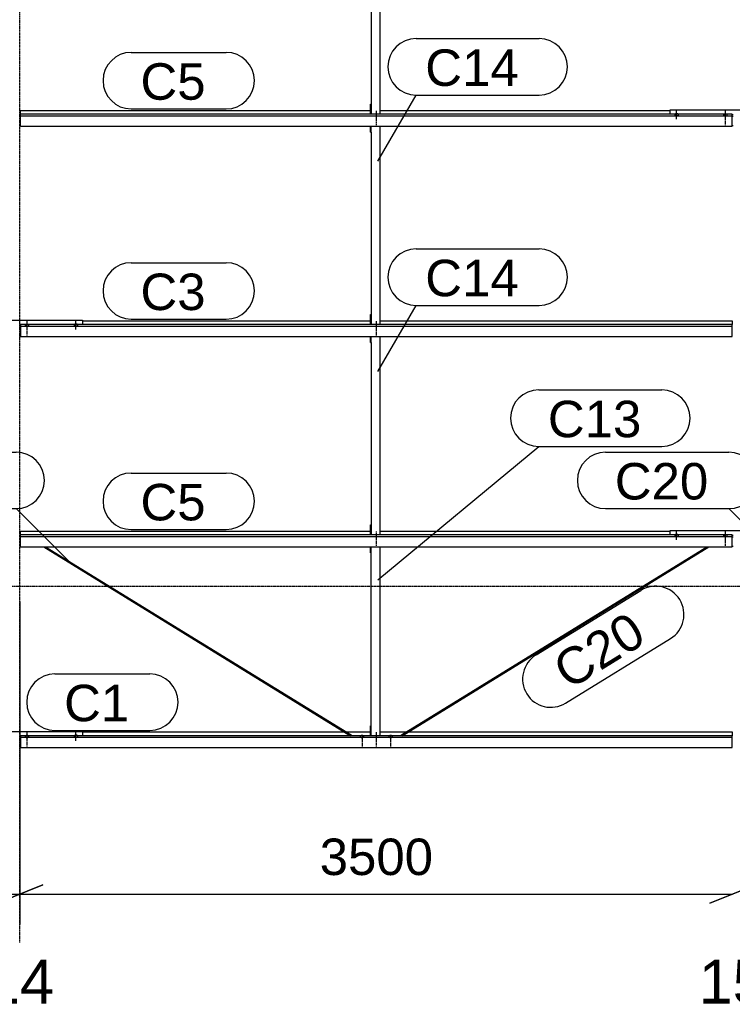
# Model space of a CAD drawing. Header units: millimetres. Extents: x -4888 to 73862, y -29046 to 15504.
# Tile 76 of 111: x 45498 to 48998, y -2054 to 2781. Entities that reach past the tile are written whole.
import ezdxf

# ---------------------------------------------------------------- set-up
doc = ezdxf.new("R2010")
doc.units = ezdxf.units.MM
doc.linetypes.add('DXK_LINE_DOT2', pattern=[3.9198, 1.9599, -1.9599])
doc.linetypes.add('DXK_LINE_DOT3', pattern=[5.9187, 2.979, -0.9799, 0.9799, -0.9799])
doc.styles.add('Arial', font='ARIAL.TTF', dxfattribs={"height": 0.2})

# ---------------------------------------------------------------- blocks, each defined once
blk = doc.blocks.new('Part-1953139-17179 - 1282')
at = {"color": 3, "linetype": 'Continuous'}
for p, q in [((45503, 251.4), (45503, 270)), ((45503, 270), (47222, 270)), ((45503, 193.1), (45503, 251.4)), ((48997, 251.4), (45503, 251.4)), ((45503, 243.9), (48997, 243.9)), ((47269, 270), (48693, 270)), ((48997, 193.1), (48997, 251.4)), ((45503, 193.1), (48997, 193.1))]:
    blk.add_line(p, q, dxfattribs=at)
blk = doc.blocks.new('Part-1953139-18706 - 1282')
at = {"color": 3, "linetype": 'Continuous'}
for p, q in [((47222, 163.5), (47222, 193.1)), ((47222, 163.5), (47224, 163.5)), ((47224, 163.5), (47224, 193.1)), ((47224, -734.9), (47224, 163.5)), ((47269, -734.9), (47269, 193.1)), ((47222, -734.9), (47222, -685.6)), ((47222, -685.6), (47224, -685.6))]:
    blk.add_line(p, q, dxfattribs=at)
blk = doc.blocks.new('Part-1953139-17181 - 1282')
at = {"color": 3, "linetype": 'Continuous'}
for p, q in [((45503, 2317.1), (45503, 2335.8)), ((45503, 2335.8), (47222, 2335.8)), ((47269, 2335.8), (48693, 2335.8)), ((45503, 2258.8), (45503, 2317.1)), ((48997, 2317.1), (45503, 2317.1)), ((45503, 2309.6), (48997, 2309.6)), ((48997, 2258.8), (48997, 2317.1)), ((45503, 2258.8), (48997, 2258.8))]:
    blk.add_line(p, q, dxfattribs=at)
blk = doc.blocks.new('Part-1953139-17178 - 1282')
at = {"color": 3, "linetype": 'Continuous'}
for p, q in [((45807, -716.2), (47093.5, -716.2)), ((47102.6, -716.2), (47222, -716.2)), ((47269, -716.2), (47397.4, -716.2)), ((47406.5, -716.2), (48997, -716.2)), ((48997, -716.2), (48997, -734.9)), ((45503, -734.9), (45503, -793.2)), ((48997, -734.9), (45503, -734.9)), ((45503, -742.4), (48997, -742.4)), ((48997, -793.2), (48997, -734.9)), ((45503, -793.2), (48997, -793.2))]:
    blk.add_line(p, q, dxfattribs=at)
blk = doc.blocks.new('Bolt-1953139-18078 - 1282')
at = {"color": 5, "linetype": 'DXK_LINE_DOT2'}
blk.add_line((48965, 2263.9), (48965, 2306.2), dxfattribs=at)
blk = doc.blocks.new('Bolt-1953139-18048 - 1282')
at = {"color": 5, "linetype": 'DXK_LINE_DOT2'}
blk.add_line((45535, 1231), (45535, 1273.4), dxfattribs=at)
blk = doc.blocks.new('Part-1953139-17180 - 1282')
at = {"color": 3, "linetype": 'Continuous'}
for p, q in [((45503, 1284.2), (45503, 1226)), ((48997, 1284.2), (45503, 1284.2)), ((45503, 1276.8), (48997, 1276.8)), ((45807, 1302.9), (47222, 1302.9)), ((47269, 1302.9), (48997, 1302.9)), ((48997, 1302.9), (48997, 1284.2)), ((48997, 1226), (48997, 1284.2)), ((45503, 1226), (48997, 1226))]:
    blk.add_line(p, q, dxfattribs=at)
blk = doc.blocks.new('GridLine-1953139-4954 - 1282')
at = {"color": 174, "linetype": 'DXK_LINE_DOT3'}
blk.add_line((45500, -1750), (45500, 12340), dxfattribs=at)
at = {"color": 136, "linetype": 'Continuous', "style": 'Arial'}
blk.add_text('14', height=214.89, dxfattribs=at).set_placement((45333.2, -2050))
blk = doc.blocks.new('GridLine-1953139-4955 - 1282')
at = {"color": 136, "linetype": 'Continuous', "style": 'Arial'}
blk.add_text('15', height=214.89, dxfattribs=at).set_placement((48833.2, -2050))
blk = doc.blocks.new('GridLine-1953139-4960 - 1282')
at = {"color": 174, "linetype": 'DXK_LINE_DOT3'}
blk.add_line((-1750, 0), (64750, 0), dxfattribs=at)
blk = doc.blocks.new('Bolt-1953139-18071 - 1282')
at = {"color": 5, "linetype": 'DXK_LINE_DOT2'}
blk.add_line((48965, 198.2), (48965, 240.5), dxfattribs=at)
blk = doc.blocks.new('Bolt-1953139-18073 - 1282')
at = {"color": 5, "linetype": 'Continuous'}
for p, q in [((48716.2, 250), (48716, 249.5)), ((48716, 249.5), (48716, 249.1)), ((48716, 249.1), (48716, 248.6)), ((48716, 248.6), (48716.2, 248.1)), ((48716.4, 250.4), (48716.2, 250)), ((48716.2, 248.1), (48716.4, 247.7)), ((48716.7, 250.9), (48716.4, 250.4)), ((48716.4, 247.7), (48716.7, 247.2)), ((48717.1, 251.3), (48716.7, 250.9)), ((48716.7, 247.2), (48717.1, 246.8)), ((48717.5, 251.7), (48717.1, 251.3)), ((48717.1, 246.8), (48717.5, 246.4)), ((48718, 252.1), (48717.5, 251.7)), ((48717.5, 246.4), (48718, 246)), ((48718.6, 252.4), (48718, 252.1)), ((48718, 246), (48718.6, 245.7)), ((48719.3, 252.8), (48718.6, 252.4)), ((48718.6, 245.7), (48719.3, 245.3)), ((48720, 253), (48719.3, 252.8)), ((48719.3, 245.3), (48720, 245.1)), ((48720.8, 253.3), (48720, 253)), ((48720, 245.1), (48720.8, 244.8)), ((48721.6, 253.5), (48720.8, 253.3)), ((48720.8, 244.8), (48721.6, 244.6)), ((48722.4, 253.6), (48721.6, 253.5)), ((48721.6, 244.6), (48722.4, 244.5)), ((48723.2, 253.7), (48722.4, 253.6)), ((48722.4, 244.5), (48723.2, 244.4)), ((48724.1, 253.8), (48723.2, 253.7)), ((48723.2, 244.4), (48724.1, 244.3)), ((48725, 253.8), (48724.1, 253.8)), ((48724.1, 244.3), (48725, 244.3)), ((48725, 226.5), (48725, 268.9)), ((48725.9, 253.8), (48725, 253.8)), ((48725, 244.3), (48725.9, 244.3)), ((48726.8, 253.7), (48725.9, 253.8)), ((48725.9, 244.3), (48726.8, 244.4)), ((48727.6, 253.6), (48726.8, 253.7)), ((48726.8, 244.4), (48727.6, 244.5)), ((48728.4, 253.5), (48727.6, 253.6)), ((48727.6, 244.5), (48728.4, 244.6)), ((48729.2, 253.3), (48728.4, 253.5)), ((48728.4, 244.6), (48729.2, 244.8)), ((48730, 253), (48729.2, 253.3)), ((48729.2, 244.8), (48730, 245.1)), ((48730.7, 252.8), (48730, 253)), ((48730, 245.1), (48730.7, 245.3)), ((48731.4, 252.4), (48730.7, 252.8)), ((48730.7, 245.3), (48731.4, 245.7)), ((48732, 252.1), (48731.4, 252.4)), ((48731.4, 245.7), (48732, 246)), ((48732.5, 251.7), (48732, 252.1)), ((48732, 246), (48732.5, 246.4)), ((48732.9, 251.3), (48732.5, 251.7)), ((48732.5, 246.4), (48732.9, 246.8)), ((48733.3, 250.9), (48732.9, 251.3)), ((48732.9, 246.8), (48733.3, 247.2)), ((48733.6, 250.4), (48733.3, 250.9)), ((48733.3, 247.2), (48733.6, 247.7)), ((48733.8, 250), (48733.6, 250.4)), ((48733.6, 247.7), (48733.8, 248.1)), ((48734, 249.5), (48733.8, 250)), ((48733.8, 248.1), (48734, 248.6)), ((48734, 249.1), (48734, 249.5)), ((48734, 248.6), (48734, 249.1))]:
    blk.add_line(p, q, dxfattribs=at)
blk = doc.blocks.new('Part-1953139-18046 - 1282')
at = {"color": 3, "linetype": 'Continuous'}
for p, q in [((45193, 1284.2), (45193, 1305.3)), ((45193, 1305.3), (45807, 1305.3)), ((45497, 1283.5), (45503, 1283.5)), ((45497, 1275), (45503, 1275)), ((45807, 1305.3), (45807, 1284.2)), ((45497, 1228.4), (45503, 1228.4))]:
    blk.add_line(p, q, dxfattribs=at)
blk = doc.blocks.new('Bolt-1953139-18044 - 1282')
at = {"color": 5, "linetype": 'Continuous'}
for p, q in [((45775, -759.8), (45775, -717.4)), ((45766.2, -736.3), (45766, -736.8)), ((45766, -736.8), (45766, -737.2)), ((45766, -737.2), (45766, -737.7)), ((45766, -737.7), (45766.2, -738.2)), ((45766.4, -735.8), (45766.2, -736.3)), ((45766.2, -738.2), (45766.4, -738.6)), ((45766.7, -735.4), (45766.4, -735.8)), ((45766.4, -738.6), (45766.7, -739.1)), ((45767.1, -735), (45766.7, -735.4)), ((45766.7, -739.1), (45767.1, -739.5)), ((45767.5, -734.6), (45767.1, -735)), ((45767.1, -739.5), (45767.5, -739.9)), ((45768, -734.2), (45767.5, -734.6)), ((45767.5, -739.9), (45768, -740.3)), ((45768.6, -733.8), (45768, -734.2)), ((45768, -740.3), (45768.6, -740.6)), ((45769.3, -733.5), (45768.6, -733.8)), ((45768.6, -740.6), (45769.3, -740.9)), ((45770, -733.3), (45769.3, -733.5)), ((45769.3, -740.9), (45770, -741.2)), ((45770.8, -733), (45770, -733.3)), ((45770, -741.2), (45770.8, -741.5)), ((45771.6, -732.8), (45770.8, -733)), ((45770.8, -741.5), (45771.6, -741.7)), ((45772.4, -732.7), (45771.6, -732.8)), ((45771.6, -741.7), (45772.4, -741.8)), ((45773.2, -732.5), (45772.4, -732.7)), ((45772.4, -741.8), (45773.2, -741.9)), ((45774.1, -732.5), (45773.2, -732.5)), ((45773.2, -741.9), (45774.1, -742)), ((45775, -732.4), (45774.1, -732.5)), ((45774.1, -742), (45775, -742)), ((45775.9, -732.5), (45775, -732.4)), ((45775, -742), (45775.9, -742)), ((45776.8, -732.5), (45775.9, -732.5)), ((45775.9, -742), (45776.8, -741.9)), ((45777.6, -732.7), (45776.8, -732.5)), ((45776.8, -741.9), (45777.6, -741.8)), ((45778.4, -732.8), (45777.6, -732.7)), ((45777.6, -741.8), (45778.4, -741.7)), ((45779.2, -733), (45778.4, -732.8)), ((45778.4, -741.7), (45779.2, -741.5)), ((45780, -733.3), (45779.2, -733)), ((45779.2, -741.5), (45780, -741.2)), ((45780.7, -733.5), (45780, -733.3)), ((45780, -741.2), (45780.7, -740.9)), ((45781.4, -733.8), (45780.7, -733.5)), ((45780.7, -740.9), (45781.4, -740.6)), ((45782, -734.2), (45781.4, -733.8)), ((45781.4, -740.6), (45782, -740.3)), ((45782.5, -734.6), (45782, -734.2)), ((45782, -740.3), (45782.5, -739.9)), ((45782.9, -735), (45782.5, -734.6)), ((45782.5, -739.9), (45782.9, -739.5)), ((45783.3, -735.4), (45782.9, -735)), ((45782.9, -739.5), (45783.3, -739.1)), ((45783.6, -735.8), (45783.3, -735.4)), ((45783.3, -739.1), (45783.6, -738.6)), ((45783.8, -736.3), (45783.6, -735.8)), ((45783.6, -738.6), (45783.8, -738.2)), ((45784, -736.8), (45783.8, -736.3)), ((45783.8, -738.2), (45784, -737.7)), ((45784, -737.2), (45784, -736.8)), ((45784, -737.7), (45784, -737.2))]:
    blk.add_line(p, q, dxfattribs=at)
blk = doc.blocks.new('Bolt-1953139-18712 - 1282')
at = {"color": 5, "linetype": 'DXK_LINE_DOT2'}
blk.add_line((47250, 1271.2), (47250, 1228.9), dxfattribs=at)
blk = doc.blocks.new('Bolt-1953139-18080 - 1282')
at = {"color": 5, "linetype": 'Continuous'}
for p, q in [((48725, 2292.2), (48725, 2334.6)), ((48716.2, 2315.7), (48716, 2315.2)), ((48716, 2315.2), (48716, 2314.8)), ((48716, 2314.8), (48716, 2314.3)), ((48716, 2314.3), (48716.2, 2313.8)), ((48716.4, 2316.2), (48716.2, 2315.7)), ((48716.2, 2313.8), (48716.4, 2313.4)), ((48716.7, 2316.6), (48716.4, 2316.2)), ((48716.4, 2313.4), (48716.7, 2312.9)), ((48717.1, 2317), (48716.7, 2316.6)), ((48716.7, 2312.9), (48717.1, 2312.5)), ((48717.5, 2317.4), (48717.1, 2317)), ((48717.1, 2312.5), (48717.5, 2312.1)), ((48718, 2317.8), (48717.5, 2317.4)), ((48717.5, 2312.1), (48718, 2311.7)), ((48718.6, 2318.2), (48718, 2317.8)), ((48718, 2311.7), (48718.6, 2311.4)), ((48719.3, 2318.5), (48718.6, 2318.2)), ((48718.6, 2311.4), (48719.3, 2311.1)), ((48720, 2318.7), (48719.3, 2318.5)), ((48719.3, 2311.1), (48720, 2310.8)), ((48720.8, 2319), (48720, 2318.7)), ((48720, 2310.8), (48720.8, 2310.5)), ((48721.6, 2319.2), (48720.8, 2319)), ((48720.8, 2310.5), (48721.6, 2310.3)), ((48722.4, 2319.3), (48721.6, 2319.2)), ((48721.6, 2310.3), (48722.4, 2310.2)), ((48723.2, 2319.5), (48722.4, 2319.3)), ((48722.4, 2310.2), (48723.2, 2310.1)), ((48724.1, 2319.5), (48723.2, 2319.5)), ((48723.2, 2310.1), (48724.1, 2310)), ((48725, 2319.6), (48724.1, 2319.5)), ((48724.1, 2310), (48725, 2310)), ((48725.9, 2319.5), (48725, 2319.6)), ((48725, 2310), (48725.9, 2310)), ((48726.8, 2319.5), (48725.9, 2319.5)), ((48725.9, 2310), (48726.8, 2310.1)), ((48727.6, 2319.3), (48726.8, 2319.5)), ((48726.8, 2310.1), (48727.6, 2310.2)), ((48728.4, 2319.2), (48727.6, 2319.3)), ((48727.6, 2310.2), (48728.4, 2310.3)), ((48729.2, 2319), (48728.4, 2319.2)), ((48728.4, 2310.3), (48729.2, 2310.5)), ((48730, 2318.7), (48729.2, 2319)), ((48729.2, 2310.5), (48730, 2310.8)), ((48730.7, 2318.5), (48730, 2318.7)), ((48730, 2310.8), (48730.7, 2311.1)), ((48731.4, 2318.2), (48730.7, 2318.5)), ((48730.7, 2311.1), (48731.4, 2311.4)), ((48732, 2317.8), (48731.4, 2318.2)), ((48731.4, 2311.4), (48732, 2311.7)), ((48732.5, 2317.4), (48732, 2317.8)), ((48732, 2311.7), (48732.5, 2312.1)), ((48732.9, 2317), (48732.5, 2317.4)), ((48732.5, 2312.1), (48732.9, 2312.5)), ((48733.3, 2316.6), (48732.9, 2317)), ((48732.9, 2312.5), (48733.3, 2312.9)), ((48733.6, 2316.2), (48733.3, 2316.6)), ((48733.3, 2312.9), (48733.6, 2313.4)), ((48733.8, 2315.7), (48733.6, 2316.2)), ((48733.6, 2313.4), (48733.8, 2313.8)), ((48734, 2315.2), (48733.8, 2315.7)), ((48733.8, 2313.8), (48734, 2314.3)), ((48734, 2314.8), (48734, 2315.2)), ((48734, 2314.3), (48734, 2314.8))]:
    blk.add_line(p, q, dxfattribs=at)
blk = doc.blocks.new('Bolt-1953139-18041 - 1282')
at = {"color": 5, "linetype": 'DXK_LINE_DOT2'}
blk.add_line((45535, -788.1), (45535, -745.8), dxfattribs=at)
blk = doc.blocks.new('Part-1953139-18039 - 1282')
at = {"color": 3, "linetype": 'Continuous'}
for p, q in [((45193, -734.9), (45193, -713.8)), ((45193, -713.8), (45807, -713.8)), ((45807, -713.8), (45807, -734.9)), ((45497, -735.7), (45503, -735.7)), ((45497, -744.2), (45503, -744.2)), ((45497, -790.7), (45503, -790.7))]:
    blk.add_line(p, q, dxfattribs=at)
blk = doc.blocks.new('Bolt-1953139-18040 - 1282')
at = {"color": 5, "linetype": 'Continuous'}
for p, q in [((45535, -758.3), (45535, -716)), ((45526.2, -737.7), (45526, -738.1)), ((45526, -738.1), (45526, -738.6)), ((45526, -738.6), (45526, -739.1)), ((45526, -739.1), (45526.2, -739.5)), ((45526.4, -737.2), (45526.2, -737.7)), ((45526.2, -739.5), (45526.4, -740)), ((45526.7, -736.8), (45526.4, -737.2)), ((45526.4, -740), (45526.7, -740.4)), ((45527.1, -736.3), (45526.7, -736.8)), ((45526.7, -740.4), (45527.1, -740.8)), ((45527.5, -735.9), (45527.1, -736.3)), ((45527.1, -740.8), (45527.5, -741.2)), ((45528, -735.5), (45527.5, -735.9)), ((45527.5, -741.2), (45528, -741.6)), ((45528.6, -735.2), (45528, -735.5)), ((45528, -741.6), (45528.6, -742)), ((45529.3, -734.9), (45528.6, -735.2)), ((45528.6, -742), (45529.3, -742.3)), ((45530, -734.6), (45529.3, -734.9)), ((45529.3, -742.3), (45530, -742.6)), ((45530.8, -734.4), (45530, -734.6)), ((45530, -742.6), (45530.8, -742.8)), ((45531.6, -734.2), (45530.8, -734.4)), ((45530.8, -742.8), (45531.6, -743)), ((45532.4, -734), (45531.6, -734.2)), ((45531.6, -743), (45532.4, -743.2)), ((45533.2, -733.9), (45532.4, -734)), ((45532.4, -743.2), (45533.2, -743.3)), ((45534.1, -733.8), (45533.2, -733.9)), ((45533.2, -743.3), (45534.1, -743.4)), ((45535, -733.8), (45534.1, -733.8)), ((45534.1, -743.4), (45535, -743.4)), ((45535.9, -733.8), (45535, -733.8)), ((45535, -743.4), (45535.9, -743.4)), ((45536.8, -733.9), (45535.9, -733.8)), ((45535.9, -743.4), (45536.8, -743.3)), ((45537.6, -734), (45536.8, -733.9)), ((45536.8, -743.3), (45537.6, -743.2)), ((45538.4, -734.2), (45537.6, -734)), ((45537.6, -743.2), (45538.4, -743)), ((45539.2, -734.4), (45538.4, -734.2)), ((45538.4, -743), (45539.2, -742.8)), ((45540, -734.6), (45539.2, -734.4)), ((45539.2, -742.8), (45540, -742.6)), ((45540.7, -734.9), (45540, -734.6)), ((45540, -742.6), (45540.7, -742.3)), ((45541.4, -735.2), (45540.7, -734.9)), ((45540.7, -742.3), (45541.4, -742)), ((45542, -735.5), (45541.4, -735.2)), ((45541.4, -742), (45542, -741.6)), ((45542.5, -735.9), (45542, -735.5)), ((45542, -741.6), (45542.5, -741.2)), ((45542.9, -736.3), (45542.5, -735.9)), ((45542.5, -741.2), (45542.9, -740.8)), ((45543.3, -736.8), (45542.9, -736.3)), ((45542.9, -740.8), (45543.3, -740.4)), ((45543.6, -737.2), (45543.3, -736.8)), ((45543.3, -740.4), (45543.6, -740)), ((45543.8, -737.7), (45543.6, -737.2)), ((45543.6, -740), (45543.8, -739.5)), ((45544, -738.1), (45543.8, -737.7)), ((45543.8, -739.5), (45544, -739.1)), ((45544, -738.6), (45544, -738.1)), ((45544, -739.1), (45544, -738.6))]:
    blk.add_line(p, q, dxfattribs=at)
blk = doc.blocks.new('Bolt-1953139-18047 - 1282')
at = {"color": 5, "linetype": 'Continuous'}
for p, q in [((45526.2, 1281.5), (45526, 1281)), ((45526, 1281), (45526, 1280.6)), ((45526, 1280.6), (45526, 1280.1)), ((45526, 1280.1), (45526.2, 1279.6)), ((45526.4, 1281.9), (45526.2, 1281.5)), ((45526.2, 1279.6), (45526.4, 1279.2)), ((45526.7, 1282.4), (45526.4, 1281.9)), ((45526.4, 1279.2), (45526.7, 1278.7)), ((45527.1, 1282.8), (45526.7, 1282.4)), ((45526.7, 1278.7), (45527.1, 1278.3)), ((45527.5, 1283.2), (45527.1, 1282.8)), ((45527.1, 1278.3), (45527.5, 1277.9)), ((45528, 1283.6), (45527.5, 1283.2)), ((45527.5, 1277.9), (45528, 1277.5)), ((45528.6, 1283.9), (45528, 1283.6)), ((45528, 1277.5), (45528.6, 1277.2)), ((45529.3, 1284.3), (45528.6, 1283.9)), ((45528.6, 1277.2), (45529.3, 1276.9)), ((45530, 1284.5), (45529.3, 1284.3)), ((45529.3, 1276.9), (45530, 1276.6)), ((45530.8, 1284.8), (45530, 1284.5)), ((45530, 1276.6), (45530.8, 1276.3)), ((45531.6, 1285), (45530.8, 1284.8)), ((45530.8, 1276.3), (45531.6, 1276.1)), ((45532.4, 1285.1), (45531.6, 1285)), ((45531.6, 1276.1), (45532.4, 1276)), ((45533.2, 1285.3), (45532.4, 1285.1)), ((45532.4, 1276), (45533.2, 1275.9)), ((45534.1, 1285.3), (45533.2, 1285.3)), ((45533.2, 1275.9), (45534.1, 1275.8)), ((45535, 1285.3), (45534.1, 1285.3)), ((45534.1, 1275.8), (45535, 1275.8)), ((45535, 1260.8), (45535, 1303.2)), ((45535.9, 1285.3), (45535, 1285.3)), ((45535, 1275.8), (45535.9, 1275.8)), ((45536.8, 1285.3), (45535.9, 1285.3)), ((45535.9, 1275.8), (45536.8, 1275.9)), ((45537.6, 1285.1), (45536.8, 1285.3)), ((45536.8, 1275.9), (45537.6, 1276)), ((45538.4, 1285), (45537.6, 1285.1)), ((45537.6, 1276), (45538.4, 1276.1)), ((45539.2, 1284.8), (45538.4, 1285)), ((45538.4, 1276.1), (45539.2, 1276.3)), ((45540, 1284.5), (45539.2, 1284.8)), ((45539.2, 1276.3), (45540, 1276.6)), ((45540.7, 1284.3), (45540, 1284.5)), ((45540, 1276.6), (45540.7, 1276.9)), ((45541.4, 1283.9), (45540.7, 1284.3)), ((45540.7, 1276.9), (45541.4, 1277.2)), ((45542, 1283.6), (45541.4, 1283.9)), ((45541.4, 1277.2), (45542, 1277.5)), ((45542.5, 1283.2), (45542, 1283.6)), ((45542, 1277.5), (45542.5, 1277.9)), ((45542.9, 1282.8), (45542.5, 1283.2)), ((45542.5, 1277.9), (45542.9, 1278.3)), ((45543.3, 1282.4), (45542.9, 1282.8)), ((45542.9, 1278.3), (45543.3, 1278.7)), ((45543.6, 1281.9), (45543.3, 1282.4)), ((45543.3, 1278.7), (45543.6, 1279.2)), ((45543.8, 1281.5), (45543.6, 1281.9)), ((45543.6, 1279.2), (45543.8, 1279.6)), ((45544, 1281), (45543.8, 1281.5)), ((45543.8, 1279.6), (45544, 1280.1)), ((45544, 1280.6), (45544, 1281)), ((45544, 1280.1), (45544, 1280.6))]:
    blk.add_line(p, q, dxfattribs=at)
blk = doc.blocks.new('Bolt-1953139-18051 - 1282')
at = {"color": 5, "linetype": 'Continuous'}
for p, q in [((45766.2, 1282.8), (45766, 1282.4)), ((45766, 1282.4), (45766, 1281.9)), ((45766, 1281.9), (45766, 1281.4)), ((45766, 1281.4), (45766.2, 1281)), ((45766.4, 1283.3), (45766.2, 1282.8)), ((45766.2, 1281), (45766.4, 1280.5)), ((45766.7, 1283.7), (45766.4, 1283.3)), ((45766.4, 1280.5), (45766.7, 1280.1)), ((45767.1, 1284.2), (45766.7, 1283.7)), ((45766.7, 1280.1), (45767.1, 1279.7)), ((45767.5, 1284.6), (45767.1, 1284.2)), ((45767.1, 1279.7), (45767.5, 1279.2)), ((45768, 1284.9), (45767.5, 1284.6)), ((45767.5, 1279.2), (45768, 1278.9)), ((45768.6, 1285.3), (45768, 1284.9)), ((45768, 1278.9), (45768.6, 1278.5)), ((45769.3, 1285.6), (45768.6, 1285.3)), ((45768.6, 1278.5), (45769.3, 1278.2)), ((45770, 1285.9), (45769.3, 1285.6)), ((45769.3, 1278.2), (45770, 1277.9)), ((45770.8, 1286.1), (45770, 1285.9)), ((45770, 1277.9), (45770.8, 1277.7)), ((45771.6, 1286.3), (45770.8, 1286.1)), ((45770.8, 1277.7), (45771.6, 1277.5)), ((45772.4, 1286.5), (45771.6, 1286.3)), ((45771.6, 1277.5), (45772.4, 1277.3)), ((45773.2, 1286.6), (45772.4, 1286.5)), ((45772.4, 1277.3), (45773.2, 1277.2)), ((45774.1, 1286.7), (45773.2, 1286.6)), ((45773.2, 1277.2), (45774.1, 1277.1)), ((45775, 1286.7), (45774.1, 1286.7)), ((45774.1, 1277.1), (45775, 1277.1)), ((45775, 1259.4), (45775, 1301.7)), ((45775.9, 1286.7), (45775, 1286.7)), ((45775, 1277.1), (45775.9, 1277.1)), ((45776.8, 1286.6), (45775.9, 1286.7)), ((45775.9, 1277.1), (45776.8, 1277.2)), ((45777.6, 1286.5), (45776.8, 1286.6)), ((45776.8, 1277.2), (45777.6, 1277.3)), ((45778.4, 1286.3), (45777.6, 1286.5)), ((45777.6, 1277.3), (45778.4, 1277.5)), ((45779.2, 1286.1), (45778.4, 1286.3)), ((45778.4, 1277.5), (45779.2, 1277.7)), ((45780, 1285.9), (45779.2, 1286.1)), ((45779.2, 1277.7), (45780, 1277.9)), ((45780.7, 1285.6), (45780, 1285.9)), ((45780, 1277.9), (45780.7, 1278.2)), ((45781.4, 1285.3), (45780.7, 1285.6)), ((45780.7, 1278.2), (45781.4, 1278.5)), ((45782, 1284.9), (45781.4, 1285.3)), ((45781.4, 1278.5), (45782, 1278.9)), ((45782.5, 1284.6), (45782, 1284.9)), ((45782, 1278.9), (45782.5, 1279.2)), ((45782.9, 1284.2), (45782.5, 1284.6)), ((45782.5, 1279.2), (45782.9, 1279.7)), ((45783.3, 1283.7), (45782.9, 1284.2)), ((45782.9, 1279.7), (45783.3, 1280.1)), ((45783.6, 1283.3), (45783.3, 1283.7)), ((45783.3, 1280.1), (45783.6, 1280.5)), ((45783.8, 1282.8), (45783.6, 1283.3)), ((45783.6, 1280.5), (45783.8, 1281)), ((45784, 1282.4), (45783.8, 1282.8)), ((45783.8, 1281), (45784, 1281.4)), ((45784, 1281.9), (45784, 1282.4)), ((45784, 1281.4), (45784, 1281.9))]:
    blk.add_line(p, q, dxfattribs=at)
blk = doc.blocks.new('Part-1953139-18711 - 1282')
at = {"color": 3, "linetype": 'Continuous'}
for p, q in [((47222, 1196.4), (47222, 1226)), ((47224, 1196.4), (47224, 1226)), ((47269, 251.4), (47269, 1226)), ((47222, 1196.4), (47224, 1196.4)), ((47224, 1196.4), (47224, 251.4)), ((47222, 251.4), (47222, 300.7)), ((47222, 300.7), (47224, 300.7))]:
    blk.add_line(p, q, dxfattribs=at)
blk = doc.blocks.new('Part-1953139-18067 - 1282')
at = {"color": 3, "linetype": 'Continuous'}
for p, q in [((48693, 251.4), (48693, 272.5)), ((48693, 272.5), (49307, 272.5)), ((48997, 250.6), (49003, 250.6)), ((48997, 242.1), (49003, 242.1)), ((49307, 272.5), (49307, 251.4)), ((48997, 195.5), (49003, 195.5))]:
    blk.add_line(p, q, dxfattribs=at)
blk = doc.blocks.new('Bolt-1953139-18070 - 1282')
at = {"color": 5, "linetype": 'Continuous'}
for p, q in [((48956.2, 248.6), (48956, 248.2)), ((48956, 248.2), (48956, 247.7)), ((48956, 247.7), (48956, 247.2)), ((48956, 247.2), (48956.2, 246.8)), ((48956.4, 249.1), (48956.2, 248.6)), ((48956.2, 246.8), (48956.4, 246.3)), ((48956.7, 249.5), (48956.4, 249.1)), ((48956.4, 246.3), (48956.7, 245.9)), ((48957.1, 250), (48956.7, 249.5)), ((48956.7, 245.9), (48957.1, 245.4)), ((48957.5, 250.4), (48957.1, 250)), ((48957.1, 245.4), (48957.5, 245)), ((48958, 250.7), (48957.5, 250.4)), ((48957.5, 245), (48958, 244.7)), ((48958.6, 251.1), (48958, 250.7)), ((48958, 244.7), (48958.6, 244.3)), ((48959.3, 251.4), (48958.6, 251.1)), ((48958.6, 244.3), (48959.3, 244)), ((48960, 251.7), (48959.3, 251.4)), ((48959.3, 244), (48960, 243.7)), ((48960.8, 251.9), (48960, 251.7)), ((48960, 243.7), (48960.8, 243.5)), ((48961.6, 252.1), (48960.8, 251.9)), ((48960.8, 243.5), (48961.6, 243.3)), ((48962.4, 252.3), (48961.6, 252.1)), ((48961.6, 243.3), (48962.4, 243.1)), ((48963.2, 252.4), (48962.4, 252.3)), ((48962.4, 243.1), (48963.2, 243)), ((48964.1, 252.5), (48963.2, 252.4)), ((48963.2, 243), (48964.1, 242.9)), ((48965, 252.5), (48964.1, 252.5)), ((48964.1, 242.9), (48965, 242.9)), ((48965, 228), (48965, 270.3)), ((48965.9, 252.5), (48965, 252.5)), ((48965, 242.9), (48965.9, 242.9)), ((48966.8, 252.4), (48965.9, 252.5)), ((48965.9, 242.9), (48966.8, 243)), ((48967.6, 252.3), (48966.8, 252.4)), ((48966.8, 243), (48967.6, 243.1)), ((48968.4, 252.1), (48967.6, 252.3)), ((48967.6, 243.1), (48968.4, 243.3)), ((48969.2, 251.9), (48968.4, 252.1)), ((48968.4, 243.3), (48969.2, 243.5)), ((48970, 251.7), (48969.2, 251.9)), ((48969.2, 243.5), (48970, 243.7)), ((48970.7, 251.4), (48970, 251.7)), ((48970, 243.7), (48970.7, 244)), ((48971.4, 251.1), (48970.7, 251.4)), ((48970.7, 244), (48971.4, 244.3)), ((48972, 250.7), (48971.4, 251.1)), ((48971.4, 244.3), (48972, 244.7)), ((48972.5, 250.4), (48972, 250.7)), ((48972, 244.7), (48972.5, 245)), ((48972.9, 250), (48972.5, 250.4)), ((48972.5, 245), (48972.9, 245.4)), ((48973.3, 249.5), (48972.9, 250)), ((48972.9, 245.4), (48973.3, 245.9)), ((48973.6, 249.1), (48973.3, 249.5)), ((48973.3, 245.9), (48973.6, 246.3)), ((48973.8, 248.6), (48973.6, 249.1)), ((48973.6, 246.3), (48973.8, 246.8)), ((48974, 248.2), (48973.8, 248.6)), ((48973.8, 246.8), (48974, 247.2)), ((48974, 247.7), (48974, 248.2)), ((48974, 247.2), (48974, 247.7))]:
    blk.add_line(p, q, dxfattribs=at)
blk = doc.blocks.new('Part-1953139-18074 - 1282')
at = {"color": 3, "linetype": 'Continuous'}
for p, q in [((48693, 2317.1), (48693, 2338.2)), ((48693, 2338.2), (49307, 2338.2)), ((49307, 2338.2), (49307, 2317.1)), ((48997, 2316.3), (49003, 2316.3)), ((48997, 2307.8), (49003, 2307.8)), ((48997, 2261.3), (49003, 2261.3))]:
    blk.add_line(p, q, dxfattribs=at)
blk = doc.blocks.new('Bolt-1953139-18077 - 1282')
at = {"color": 5, "linetype": 'Continuous'}
for p, q in [((48965, 2293.7), (48965, 2336)), ((48956.2, 2314.3), (48956, 2313.9)), ((48956, 2313.9), (48956, 2313.4)), ((48956, 2313.4), (48956, 2312.9)), ((48956, 2312.9), (48956.2, 2312.5)), ((48956.4, 2314.8), (48956.2, 2314.3)), ((48956.2, 2312.5), (48956.4, 2312)), ((48956.7, 2315.2), (48956.4, 2314.8)), ((48956.4, 2312), (48956.7, 2311.6)), ((48957.1, 2315.7), (48956.7, 2315.2)), ((48956.7, 2311.6), (48957.1, 2311.2)), ((48957.5, 2316.1), (48957.1, 2315.7)), ((48957.1, 2311.2), (48957.5, 2310.7)), ((48958, 2316.4), (48957.5, 2316.1)), ((48957.5, 2310.7), (48958, 2310.4)), ((48958.6, 2316.8), (48958, 2316.4)), ((48958, 2310.4), (48958.6, 2310)), ((48959.3, 2317.1), (48958.6, 2316.8)), ((48958.6, 2310), (48959.3, 2309.7)), ((48960, 2317.4), (48959.3, 2317.1)), ((48959.3, 2309.7), (48960, 2309.4)), ((48960.8, 2317.6), (48960, 2317.4)), ((48960, 2309.4), (48960.8, 2309.2)), ((48961.6, 2317.8), (48960.8, 2317.6)), ((48960.8, 2309.2), (48961.6, 2309)), ((48962.4, 2318), (48961.6, 2317.8)), ((48961.6, 2309), (48962.4, 2308.8)), ((48963.2, 2318.1), (48962.4, 2318)), ((48962.4, 2308.8), (48963.2, 2308.7)), ((48964.1, 2318.2), (48963.2, 2318.1)), ((48963.2, 2308.7), (48964.1, 2308.6)), ((48965, 2318.2), (48964.1, 2318.2)), ((48964.1, 2308.6), (48965, 2308.6)), ((48965.9, 2318.2), (48965, 2318.2)), ((48965, 2308.6), (48965.9, 2308.6)), ((48966.8, 2318.1), (48965.9, 2318.2)), ((48965.9, 2308.6), (48966.8, 2308.7)), ((48967.6, 2318), (48966.8, 2318.1)), ((48966.8, 2308.7), (48967.6, 2308.8)), ((48968.4, 2317.8), (48967.6, 2318)), ((48967.6, 2308.8), (48968.4, 2309)), ((48969.2, 2317.6), (48968.4, 2317.8)), ((48968.4, 2309), (48969.2, 2309.2)), ((48970, 2317.4), (48969.2, 2317.6)), ((48969.2, 2309.2), (48970, 2309.4)), ((48970.7, 2317.1), (48970, 2317.4)), ((48970, 2309.4), (48970.7, 2309.7)), ((48971.4, 2316.8), (48970.7, 2317.1)), ((48970.7, 2309.7), (48971.4, 2310)), ((48972, 2316.4), (48971.4, 2316.8)), ((48971.4, 2310), (48972, 2310.4)), ((48972.5, 2316.1), (48972, 2316.4)), ((48972, 2310.4), (48972.5, 2310.7)), ((48972.9, 2315.7), (48972.5, 2316.1)), ((48972.5, 2310.7), (48972.9, 2311.2)), ((48973.3, 2315.2), (48972.9, 2315.7)), ((48972.9, 2311.2), (48973.3, 2311.6)), ((48973.6, 2314.8), (48973.3, 2315.2)), ((48973.3, 2311.6), (48973.6, 2312)), ((48973.8, 2314.3), (48973.6, 2314.8)), ((48973.6, 2312), (48973.8, 2312.5)), ((48974, 2313.9), (48973.8, 2314.3)), ((48973.8, 2312.5), (48974, 2312.9)), ((48974, 2313.4), (48974, 2313.9)), ((48974, 2312.9), (48974, 2313.4))]:
    blk.add_line(p, q, dxfattribs=at)
blk = doc.blocks.new('Part-1953139-19037 - 1282')
at = {"color": 3, "linetype": 'Continuous'}
for p, q in [((45616.9, 193.1), (47123.8, -734.9)), ((45626, 193.1), (47126.2, -730.8)), ((47125, -734.2), (47124.2, -734.9)), ((47126.1, -732.6), (47125, -734.2)), ((47126.5, -731.2), (47126.1, -732.6)), ((47126.2, -730.8), (47126.5, -731.2))]:
    blk.add_line(p, q, dxfattribs=at)
blk = doc.blocks.new('Bolt-1953139-19042 - 1282')
at = {"color": 5, "linetype": 'Continuous'}
for p, q in [((47311.2, -737.7), (47311, -738.1)), ((47311, -738.1), (47311, -738.6)), ((47311, -738.6), (47311, -739.1)), ((47311, -739.1), (47311.2, -739.5)), ((47311.4, -737.2), (47311.2, -737.7)), ((47311.2, -739.5), (47311.4, -740)), ((47311.7, -736.8), (47311.4, -737.2)), ((47311.4, -740), (47311.7, -740.4)), ((47312.1, -736.3), (47311.7, -736.8)), ((47311.7, -740.4), (47312.1, -740.8)), ((47312.5, -735.9), (47312.1, -736.3)), ((47312.1, -740.8), (47312.5, -741.2)), ((47313, -735.5), (47312.5, -735.9)), ((47312.5, -741.2), (47313, -741.6)), ((47313.6, -735.2), (47313, -735.5)), ((47313, -741.6), (47313.6, -742)), ((47314.3, -734.9), (47313.6, -735.2)), ((47313.6, -742), (47314.3, -742.3)), ((47315, -734.6), (47314.3, -734.9)), ((47314.3, -742.3), (47315, -742.6)), ((47315.8, -734.4), (47315, -734.6)), ((47315, -742.6), (47315.8, -742.8)), ((47316.6, -734.2), (47315.8, -734.4)), ((47315.8, -742.8), (47316.6, -743)), ((47317.4, -734), (47316.6, -734.2)), ((47316.6, -743), (47317.4, -743.2)), ((47318.2, -733.9), (47317.4, -734)), ((47317.4, -743.2), (47318.2, -743.3)), ((47319.1, -733.8), (47318.2, -733.9)), ((47318.2, -743.3), (47319.1, -743.4)), ((47320, -733.8), (47319.1, -733.8)), ((47319.1, -743.4), (47320, -743.4)), ((47320.9, -733.8), (47320, -733.8)), ((47320, -735.2), (47320, -743.3)), ((47320, -743.4), (47320.9, -743.4)), ((47321.8, -733.9), (47320.9, -733.8)), ((47320.9, -743.4), (47321.8, -743.3)), ((47322.6, -734), (47321.8, -733.9)), ((47321.8, -743.3), (47322.6, -743.2)), ((47323.4, -734.2), (47322.6, -734)), ((47322.6, -743.2), (47323.4, -743)), ((47324.2, -734.4), (47323.4, -734.2)), ((47323.4, -743), (47324.2, -742.8)), ((47325, -734.6), (47324.2, -734.4)), ((47324.2, -742.8), (47325, -742.6)), ((47325.7, -734.9), (47325, -734.6)), ((47325, -742.6), (47325.7, -742.3)), ((47326.4, -735.2), (47325.7, -734.9)), ((47325.7, -742.3), (47326.4, -742)), ((47327, -735.5), (47326.4, -735.2)), ((47326.4, -742), (47327, -741.6)), ((47327.5, -735.9), (47327, -735.5)), ((47327, -741.6), (47327.5, -741.2)), ((47327.9, -736.3), (47327.5, -735.9)), ((47327.5, -741.2), (47327.9, -740.8)), ((47328.3, -736.8), (47327.9, -736.3)), ((47327.9, -740.8), (47328.3, -740.4)), ((47328.6, -737.2), (47328.3, -736.8)), ((47328.3, -740.4), (47328.6, -740)), ((47328.8, -737.7), (47328.6, -737.2)), ((47328.6, -740), (47328.8, -739.5)), ((47329, -738.1), (47328.8, -737.7)), ((47328.8, -739.5), (47329, -739.1)), ((47329, -738.6), (47329, -738.1)), ((47329, -739.1), (47329, -738.6))]:
    blk.add_line(p, q, dxfattribs=at)
blk = doc.blocks.new('Bolt-1953139-18707 - 1282')
at = {"color": 5, "linetype": 'DXK_LINE_DOT2'}
blk.add_line((47250, 238.4), (47250, 196), dxfattribs=at)
blk = doc.blocks.new('Bolt-1953139-18708 - 1282')
at = {"color": 5, "linetype": 'DXK_LINE_DOT2'}
blk.add_line((47250, 268.2), (47250, 225.9), dxfattribs=at)
blk = doc.blocks.new('Bolt-1953139-18709 - 1282')
at = {"color": 5, "linetype": 'DXK_LINE_DOT2'}
blk.add_line((47250, -747.1), (47250, -789.4), dxfattribs=at)
blk = doc.blocks.new('Bolt-1953139-18710 - 1282')
at = {"color": 5, "linetype": 'DXK_LINE_DOT2'}
blk.add_line((47250, -717.3), (47250, -759.6), dxfattribs=at)
blk = doc.blocks.new('Bolt-1953139-18713 - 1282')
at = {"color": 5, "linetype": 'DXK_LINE_DOT2'}
blk.add_line((47250, 1301), (47250, 1258.7), dxfattribs=at)
blk = doc.blocks.new('Part-1953139-18714 - 1282')
at = {"color": 3, "linetype": 'Continuous'}
for p, q in [((47222, 2229.3), (47222, 2258.8)), ((47222, 2229.3), (47224, 2229.3)), ((47224, 2229.3), (47224, 2258.8)), ((47224, 2229.3), (47224, 1284.2)), ((47269, 1284.2), (47269, 2258.8)), ((47222, 1284.2), (47222, 1333.6)), ((47222, 1333.6), (47224, 1333.6))]:
    blk.add_line(p, q, dxfattribs=at)
blk = doc.blocks.new('Bolt-1953139-18715 - 1282')
at = {"color": 5, "linetype": 'DXK_LINE_DOT2'}
blk.add_line((47250, 2304.1), (47250, 2261.8), dxfattribs=at)
blk = doc.blocks.new('Bolt-1953139-18716 - 1282')
at = {"color": 5, "linetype": 'DXK_LINE_DOT2'}
blk.add_line((47250, 2333.9), (47250, 2291.6), dxfattribs=at)
blk = doc.blocks.new('Part-1953139-18717 - 1282')
at = {"color": 3, "linetype": 'Continuous'}
for p, q in [((47222, 3262.1), (47222, 3291.7)), ((47224, 3262.1), (47224, 3291.7)), ((47269, 2317.1), (47269, 3291.7)), ((47222, 3262.1), (47224, 3262.1)), ((47224, 3262.1), (47224, 2317.1)), ((47222, 2317.1), (47222, 2366.4)), ((47222, 2366.4), (47224, 2366.4))]:
    blk.add_line(p, q, dxfattribs=at)
blk = doc.blocks.new('Bolt-1953139-19041 - 1282')
at = {"color": 5, "linetype": 'DXK_LINE_DOT2'}
blk.add_line((47320, -747.9), (47320, -790.2), dxfattribs=at)
blk = doc.blocks.new('Part-1953139-19038 - 1282')
at = {"color": 3, "linetype": 'Continuous'}
for p, q in [((47373.8, -730.8), (48874, 193.1)), ((47376.2, -734.9), (48883.1, 193.1)), ((47373.5, -731.2), (47373.8, -730.8)), ((47373.9, -732.6), (47373.5, -731.2)), ((47375, -734.2), (47373.9, -732.6)), ((47375.8, -734.9), (47375, -734.2))]:
    blk.add_line(p, q, dxfattribs=at)
blk = doc.blocks.new('Bolt-1953139-19039 - 1282')
at = {"color": 5, "linetype": 'DXK_LINE_DOT2'}
blk.add_line((47180, -747.9), (47180, -790.2), dxfattribs=at)
blk = doc.blocks.new('Bolt-1953139-19040 - 1282')
at = {"color": 5, "linetype": 'Continuous'}
for p, q in [((47171.2, -737.7), (47171, -738.1)), ((47171, -738.1), (47171, -738.6)), ((47171, -738.6), (47171, -739.1)), ((47171, -739.1), (47171.2, -739.5)), ((47171.4, -737.2), (47171.2, -737.7)), ((47171.2, -739.5), (47171.4, -740)), ((47171.7, -736.8), (47171.4, -737.2)), ((47171.4, -740), (47171.7, -740.4)), ((47172.1, -736.3), (47171.7, -736.8)), ((47171.7, -740.4), (47172.1, -740.8)), ((47172.5, -735.9), (47172.1, -736.3)), ((47172.1, -740.8), (47172.5, -741.2)), ((47173, -735.5), (47172.5, -735.9)), ((47172.5, -741.2), (47173, -741.6)), ((47173.6, -735.2), (47173, -735.5)), ((47173, -741.6), (47173.6, -742)), ((47174.3, -734.9), (47173.6, -735.2)), ((47173.6, -742), (47174.3, -742.3)), ((47175, -734.6), (47174.3, -734.9)), ((47174.3, -742.3), (47175, -742.6)), ((47175.8, -734.4), (47175, -734.6)), ((47175, -742.6), (47175.8, -742.8)), ((47176.6, -734.2), (47175.8, -734.4)), ((47175.8, -742.8), (47176.6, -743)), ((47177.4, -734), (47176.6, -734.2)), ((47176.6, -743), (47177.4, -743.2)), ((47178.2, -733.9), (47177.4, -734)), ((47177.4, -743.2), (47178.2, -743.3)), ((47179.1, -733.8), (47178.2, -733.9)), ((47178.2, -743.3), (47179.1, -743.4)), ((47180, -733.8), (47179.1, -733.8)), ((47179.1, -743.4), (47180, -743.4)), ((47180.9, -733.8), (47180, -733.8)), ((47180, -735.2), (47180, -743.3)), ((47180, -743.4), (47180.9, -743.4)), ((47181.8, -733.9), (47180.9, -733.8)), ((47180.9, -743.4), (47181.8, -743.3)), ((47182.6, -734), (47181.8, -733.9)), ((47181.8, -743.3), (47182.6, -743.2)), ((47183.4, -734.2), (47182.6, -734)), ((47182.6, -743.2), (47183.4, -743)), ((47184.2, -734.4), (47183.4, -734.2)), ((47183.4, -743), (47184.2, -742.8)), ((47185, -734.6), (47184.2, -734.4)), ((47184.2, -742.8), (47185, -742.6)), ((47185.7, -734.9), (47185, -734.6)), ((47185, -742.6), (47185.7, -742.3)), ((47186.4, -735.2), (47185.7, -734.9)), ((47185.7, -742.3), (47186.4, -742)), ((47187, -735.5), (47186.4, -735.2)), ((47186.4, -742), (47187, -741.6)), ((47187.5, -735.9), (47187, -735.5)), ((47187, -741.6), (47187.5, -741.2)), ((47187.9, -736.3), (47187.5, -735.9)), ((47187.5, -741.2), (47187.9, -740.8)), ((47188.3, -736.8), (47187.9, -736.3)), ((47187.9, -740.8), (47188.3, -740.4)), ((47188.6, -737.2), (47188.3, -736.8)), ((47188.3, -740.4), (47188.6, -740)), ((47188.8, -737.7), (47188.6, -737.2)), ((47188.6, -740), (47188.8, -739.5)), ((47189, -738.1), (47188.8, -737.7)), ((47188.8, -739.5), (47189, -739.1)), ((47189, -738.6), (47189, -738.1)), ((47189, -739.1), (47189, -738.6))]:
    blk.add_line(p, q, dxfattribs=at)
blk = doc.blocks.new('StraightDimension-1953139-4967 - 1282')
at = {"color": 5, "linetype": 'Continuous'}
for p, q in [((45500, -75), (45500, -1662.7)), ((45612.5, -1467.7), (45387.5, -1557.7)), ((48887.5, -1557.7), (49112.5, -1467.7)), ((45500, -1512.7), (49000, -1512.7))]:
    blk.add_line(p, q, dxfattribs=at)
at = {"color": 0}
blk.add_wipeout([(47565.5, -1456.5), (47565.5, -1194), (46934.5, -1194), (46934.5, -1456.5)], dxfattribs=at)
at = {"color": 1, "style": 'Arial'}
blk.add_text('3500', height=179.08, dxfattribs=at).set_placement((46972, -1419))
blk = doc.blocks.new('StraightDimension-1953139-4968 - 1282')
at = {"color": 5, "linetype": 'Continuous'}
for p, q in [((45500, -75), (45500, -1662.7)), ((45387.5, -1557.7), (45612.5, -1467.7)), ((42000, -1512.7), (45500, -1512.7))]:
    blk.add_line(p, q, dxfattribs=at)
blk = doc.blocks.new('StraightDimension-1953139-4966 - 1282')
at = {"color": 5, "linetype": 'Continuous'}
blk.add_line((49112.5, -1467.7), (48887.5, -1557.7), dxfattribs=at)
blk = doc.blocks.new('Mark-1953139-19719 - 1282')
at = {"color": 136, "linetype": 'Continuous'}
for p, q in [((47445.3, 1655.8), (48050, 1655.8)), ((47257.8, 1053.6), (47445.3, 1378.3)), ((47445.3, 1378.3), (48050, 1378.3))]:
    blk.add_line(p, q, dxfattribs=at)
for centre, start, end in [((47445.3, 1517.1), 90, 270), ((48050, 1517.1), 270, 90)]:
    blk.add_arc(centre, 138.8, start, end, dxfattribs=at)
at = {"color": 0}
blk.add_wipeout([(47948.8, 1423.3), (47948.8, 1610.8), (47490.3, 1610.8), (47490.3, 1423.3)], dxfattribs=at)
blk.add_wipeout([(47948.8, 1423.3), (47948.8, 1610.8), (47490.3, 1610.8), (47490.3, 1423.3)], dxfattribs=at)
at = {"color": 2, "style": 'Arial'}
blk.add_text('C14', height=179.08, dxfattribs=at).set_placement((47490.3, 1423.3))
blk = doc.blocks.new('Mark-1953139-19348 - 1282')
at = {"color": 136, "linetype": 'Continuous'}
for p, q in [((46046.7, 1587.9), (46512.5, 1587.9)), ((46046.7, 1310.4), (46512.5, 1310.4))]:
    blk.add_line(p, q, dxfattribs=at)
for centre, radius, start, end in [((46046.7, 1449.2), 138.7, 90, 270), ((46512.5, 1449.2), 138.8, 270, 90)]:
    blk.add_arc(centre, radius, start, end, dxfattribs=at)
at = {"color": 0}
blk.add_wipeout([(46411.3, 1355.4), (46411.3, 1542.9), (46091.7, 1542.9), (46091.7, 1355.4)], dxfattribs=at)
blk.add_wipeout([(46411.3, 1355.4), (46411.3, 1542.9), (46091.7, 1542.9), (46091.7, 1355.4)], dxfattribs=at)
at = {"color": 2, "style": 'Arial'}
blk.add_text('C3', height=179.08, dxfattribs=at).set_placement((46091.7, 1355.4))
blk = doc.blocks.new('Mark-1953139-19718 - 1282')
at = {"color": 136, "linetype": 'Continuous'}
for p, q in [((48047.6, 963.5), (48652.3, 963.5)), ((47257.7, 30), (48047.6, 686)), ((48047.6, 686), (48652.3, 686))]:
    blk.add_line(p, q, dxfattribs=at)
for centre, start, end in [((48047.6, 824.8), 90, 270), ((48652.3, 824.8), 270, 90)]:
    blk.add_arc(centre, 138.7, start, end, dxfattribs=at)
at = {"color": 0}
blk.add_wipeout([(48551.1, 731), (48551.1, 918.5), (48092.6, 918.5), (48092.6, 731)], dxfattribs=at)
blk.add_wipeout([(48551.1, 731), (48551.1, 918.5), (48092.6, 918.5), (48092.6, 731)], dxfattribs=at)
at = {"color": 2, "style": 'Arial'}
blk.add_text('C13', height=179.08, dxfattribs=at).set_placement((48092.6, 731))
blk = doc.blocks.new('Mark-1953139-19835 - 1282')
at = {"color": 136, "linetype": 'Continuous'}
for p, q in [((48376.4, 657.7), (48981.1, 657.7)), ((48376.4, 380.2), (48981.1, 380.2)), ((49246.3, 115), (48981.1, 380.2))]:
    blk.add_line(p, q, dxfattribs=at)
for centre, start, end in [((48376.4, 518.9), 90, 270), ((48981.1, 518.9), 270, 90)]:
    blk.add_arc(centre, 138.7, start, end, dxfattribs=at)
at = {"color": 0}
blk.add_wipeout([(48879.9, 425.2), (48879.9, 612.7), (48421.4, 612.7), (48421.4, 425.2)], dxfattribs=at)
blk.add_wipeout([(48879.9, 425.2), (48879.9, 612.7), (48421.4, 612.7), (48421.4, 425.2)], dxfattribs=at)
at = {"color": 2, "style": 'Arial'}
blk.add_text('C20', height=179.08, dxfattribs=at).set_placement((48421.4, 425.2))
blk = doc.blocks.new('Mark-1953139-19346 - 1282')
at = {"color": 136, "linetype": 'Continuous'}
for p, q in [((45671.7, -431.2), (46137.5, -431.2)), ((45671.7, -708.7), (46137.5, -708.7))]:
    blk.add_line(p, q, dxfattribs=at)
for centre, radius, start, end in [((45671.7, -570), 138.8, 90, 270), ((46137.5, -570), 138.7, 270, 90)]:
    blk.add_arc(centre, radius, start, end, dxfattribs=at)
at = {"color": 0}
blk.add_wipeout([(46036.3, -663.7), (46036.3, -476.2), (45716.7, -476.2), (45716.7, -663.7)], dxfattribs=at)
blk.add_wipeout([(46036.3, -663.7), (46036.3, -476.2), (45716.7, -476.2), (45716.7, -663.7)], dxfattribs=at)
at = {"color": 2, "style": 'Arial'}
blk.add_text('C1', height=179.08, dxfattribs=at).set_placement((45716.7, -663.7))
blk = doc.blocks.new('Mark-1953139-19347 - 1282')
at = {"color": 136, "linetype": 'Continuous'}
for p, q in [((46046.7, 555.1), (46512.5, 555.1)), ((46046.7, 277.6), (46512.5, 277.6))]:
    blk.add_line(p, q, dxfattribs=at)
for centre, radius, start, end in [((46046.7, 416.3), 138.8, 90, 270), ((46512.5, 416.3), 138.7, 270, 90)]:
    blk.add_arc(centre, radius, start, end, dxfattribs=at)
at = {"color": 0}
blk.add_wipeout([(46411.3, 322.6), (46411.3, 510.1), (46091.7, 510.1), (46091.7, 322.6)], dxfattribs=at)
blk.add_wipeout([(46411.3, 322.6), (46411.3, 510.1), (46091.7, 510.1), (46091.7, 322.6)], dxfattribs=at)
at = {"color": 2, "style": 'Arial'}
blk.add_text('C5', height=179.08, dxfattribs=at).set_placement((46091.7, 322.6))
blk = doc.blocks.new('Mark-1953139-19349 - 1282')
at = {"color": 136, "linetype": 'Continuous'}
for p, q in [((46046.7, 2620.8), (46512.5, 2620.8)), ((46046.7, 2343.3), (46512.5, 2343.3))]:
    blk.add_line(p, q, dxfattribs=at)
for centre, radius, start, end in [((46046.7, 2482), 138.7, 90, 270), ((46512.5, 2482), 138.8, 270, 90)]:
    blk.add_arc(centre, radius, start, end, dxfattribs=at)
at = {"color": 0}
blk.add_wipeout([(46411.3, 2388.3), (46411.3, 2575.8), (46091.7, 2575.8), (46091.7, 2388.3)], dxfattribs=at)
blk.add_wipeout([(46411.3, 2388.3), (46411.3, 2575.8), (46091.7, 2575.8), (46091.7, 2388.3)], dxfattribs=at)
at = {"color": 2, "style": 'Arial'}
blk.add_text('C5', height=179.08, dxfattribs=at).set_placement((46091.7, 2388.3))
blk = doc.blocks.new('Mark-1953139-19720 - 1282')
at = {"color": 136, "linetype": 'Continuous'}
for p, q in [((47445.3, 2688.7), (48050, 2688.7)), ((47257.8, 2086.4), (47445.3, 2411.2)), ((47445.3, 2411.2), (48050, 2411.2))]:
    blk.add_line(p, q, dxfattribs=at)
for centre, start, end in [((47445.3, 2549.9), 90, 270), ((48050, 2549.9), 270, 90)]:
    blk.add_arc(centre, 138.8, start, end, dxfattribs=at)
at = {"color": 0}
blk.add_wipeout([(47948.8, 2456.2), (47948.8, 2643.7), (47490.3, 2643.7), (47490.3, 2456.2)], dxfattribs=at)
blk.add_wipeout([(47948.8, 2456.2), (47948.8, 2643.7), (47490.3, 2643.7), (47490.3, 2456.2)], dxfattribs=at)
at = {"color": 2, "style": 'Arial'}
blk.add_text('C14', height=179.08, dxfattribs=at).set_placement((47490.3, 2456.2))
blk = doc.blocks.new('Mark-1953139-19833 - 1282')
at = {"color": 136, "linetype": 'Continuous'}
for p, q in [((44876.4, 657.7), (45481.1, 657.7)), ((44876.4, 380.2), (45481.1, 380.2)), ((45746.3, 115), (45481.1, 380.2))]:
    blk.add_line(p, q, dxfattribs=at)
for centre, start, end in [((44876.4, 518.9), 90, 270), ((45481.1, 518.9), 270, 90)]:
    blk.add_arc(centre, 138.7, start, end, dxfattribs=at)
at = {"color": 0}
blk.add_wipeout([(45379.9, 425.2), (45379.9, 612.7), (44921.4, 612.7), (44921.4, 425.2)], dxfattribs=at)
blk.add_wipeout([(45379.9, 425.2), (45379.9, 612.7), (44921.4, 612.7), (44921.4, 425.2)], dxfattribs=at)
at = {"color": 2, "style": 'Arial'}
blk.add_text('C20', height=179.08, dxfattribs=at).set_placement((44921.4, 425.2))
blk = doc.blocks.new('Mark-1953139-19834 - 1282')
at = {"color": 0}
blk.add_wipeout([(48585.1, -272.3), (48486.8, -112.6), (48096.4, -353), (48194.7, -512.7)], dxfattribs=at)
blk.add_wipeout([(48585.1, -272.3), (48486.8, -112.6), (48096.4, -353), (48194.7, -512.7)], dxfattribs=at)
at = {"color": 136, "linetype": 'Continuous'}
for p, q in [((48034.5, -338.3), (48549.4, -21.2)), ((48180, -574.6), (48694.9, -257.5))]:
    blk.add_line(p, q, dxfattribs=at)
for centre, start, end in [((48622.2, -139.3), 301.626, 121.626), ((48107.2, -456.5), 121.626, 301.626)]:
    blk.add_arc(centre, 138.8, start, end, dxfattribs=at)
at = {"color": 2, "style": 'Arial'}
blk.add_text('C20', height=179.08, rotation=31.6273, dxfattribs=at).set_placement((48194.7, -512.7))

msp = doc.modelspace()

# ---------------------------------------------------------------- block references
for name in ['GridLine-1953139-4954 - 1282', 'GridLine-1953139-4955 - 1282', 'Part-1953139-18717 - 1282', 'Part-1953139-17181 - 1282', 'Bolt-1953139-18716 - 1282', 'Part-1953139-18074 - 1282', 'Bolt-1953139-18080 - 1282', 'Bolt-1953139-18077 - 1282', 'Bolt-1953139-18715 - 1282', 'Bolt-1953139-18078 - 1282', 'Part-1953139-18714 - 1282', 'Part-1953139-18046 - 1282', 'Part-1953139-17180 - 1282', 'Bolt-1953139-18047 - 1282', 'Bolt-1953139-18048 - 1282', 'Bolt-1953139-18051 - 1282', 'Bolt-1953139-18713 - 1282', 'Bolt-1953139-18712 - 1282', 'Part-1953139-18711 - 1282', 'Part-1953139-17179 - 1282', 'Bolt-1953139-18708 - 1282', 'Part-1953139-18067 - 1282', 'Bolt-1953139-18073 - 1282', 'Bolt-1953139-18070 - 1282', 'Bolt-1953139-18707 - 1282', 'Bolt-1953139-18071 - 1282', 'Part-1953139-19037 - 1282', 'Part-1953139-18706 - 1282', 'Part-1953139-19038 - 1282', 'GridLine-1953139-4960 - 1282', 'Part-1953139-18039 - 1282', 'Part-1953139-17178 - 1282', 'Bolt-1953139-18040 - 1282', 'Bolt-1953139-18044 - 1282', 'Bolt-1953139-18710 - 1282', 'Bolt-1953139-18041 - 1282', 'Bolt-1953139-19040 - 1282', 'Bolt-1953139-19039 - 1282', 'Bolt-1953139-18709 - 1282', 'Bolt-1953139-19042 - 1282', 'Bolt-1953139-19041 - 1282']:
    msp.add_blockref(name, (0, 0))

# ---------------------------------------------------------------- next in the draw order: block references
for name in ['Mark-1953139-19720 - 1282', 'Mark-1953139-19349 - 1282', 'Mark-1953139-19719 - 1282', 'Mark-1953139-19348 - 1282', 'Mark-1953139-19718 - 1282', 'Mark-1953139-19833 - 1282', 'Mark-1953139-19347 - 1282', 'StraightDimension-1953139-4967 - 1282']:
    msp.add_blockref(name, (0, 0))

# ---------------------------------------------------------------- next in the draw order: block references
for name in ['Mark-1953139-19835 - 1282', 'Mark-1953139-19834 - 1282', 'StraightDimension-1953139-4968 - 1282', 'StraightDimension-1953139-4966 - 1282']:
    msp.add_blockref(name, (0, 0))

# ---------------------------------------------------------------- next in the draw order: block references
msp.add_blockref('Mark-1953139-19346 - 1282', (0, 0))

doc.saveas('drawing.dxf')
